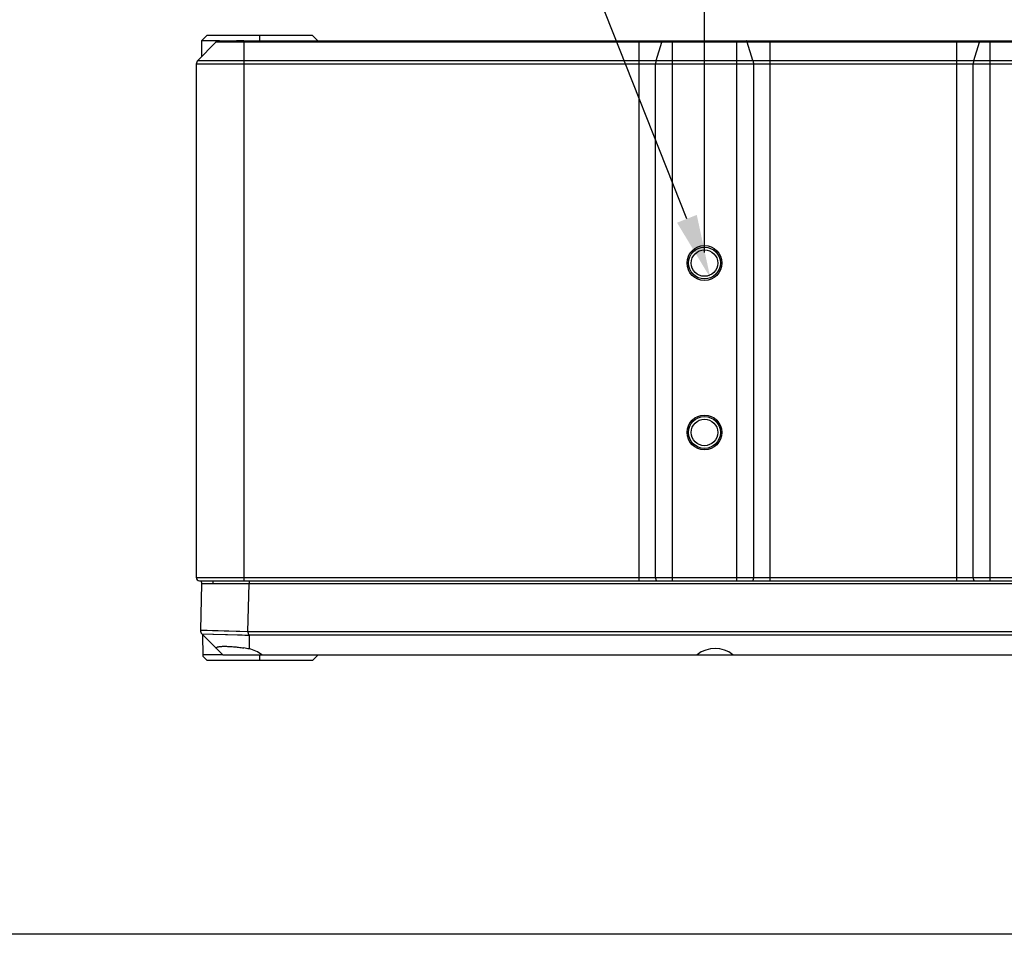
# Model space of a CAD drawing. Header units: millimetres. Extents: x -12 to 351, y -7 to 213.
# Tile 2 of 12: x 84 to 130, y -7 to 36. Entities that reach past the tile are written whole.
import ezdxf

# ---------------------------------------------------------------- set-up
doc = ezdxf.new("R2010")
doc.units = ezdxf.units.MM
doc.header["$LTSCALE"] = 23.1
doc.header["$PDMODE"] = 3
doc.header["$PDSIZE"] = 8
doc.layers.get('0').update_dxf_attribs({"linetype": 'CONTINUOUS'})
doc.layers.get('Defpoints').update_dxf_attribs({"linetype": 'CONTINUOUS'})
doc.layers.add('20_ALL_FEATURES', color=7, linetype='CONTINUOUS')
doc.layers.add('51__DRAFT_DIMS', color=7, linetype='CONTINUOUS')
doc.styles.get("Standard").update_dxf_attribs({"font": '兰亭黑 GBK.TTF'})
doc.dimstyles.new('DIMSTYLE_4', dxfattribs={"dimtxt": 3, "dimasz": 3, "dimexe": 2.5, "dimexo": 0.5, "dimgap": 0.75, "dimtad": 1, "dimlfac": 2, "dimdsep": 46, "dimtxsty": 'Standard', "dimblk": '_FILLED', "dimblk1": '_FILLED', "dimblk2": '_FILLED', "dimcen": 0.09, "dimclrt": 3, "dimazin": 2, "dimtp": 0.2, "dimtm": 0.2, "dimtfac": 1, "dimtofl": 0, "dimtmove": 0, "dimatfit": 3, "dimldrblk": '_FILLED', "dimfxl": 1, "dimtolj": 1, "dimarcsym": 0})
doc.dimstyles.new('DIMSTYLE_5', dxfattribs={"dimtxt": 3, "dimasz": 3, "dimexe": 2.5, "dimexo": 0.5, "dimtad": 1, "dimlfac": 2, "dimdsep": 46, "dimtxsty": 'Standard', "dimblk": '_FILLED', "dimblk1": '_FILLED', "dimblk2": '_FILLED', "dimcen": 0.09, "dimclrt": 3, "dimazin": 2, "dimtp": 0.1, "dimtm": 0.1, "dimtfac": 1, "dimtofl": 0, "dimtmove": 0, "dimatfit": 1, "dimldrblk": '_FILLED', "dimfxl": 1, "dimtolj": 1, "dimarcsym": 0})

# ---------------------------------------------------------------- blocks, each defined once
blk = doc.blocks.new('_FILLED')
at = {"color": 0, "linetype": 'ByBlock'}
blk.add_solid([(0, 0), (-1, 0.167), (-1, -0.167)], dxfattribs=at)
blk = doc.blocks.new('*D11')
at = {"layer": '51__DRAFT_DIMS', "color": 0, "lineweight": -2}
for p, q in [((115.934, 24.703), (115.934, 41.728)), ((130.934, 25.328), (130.934, 41.728)), ((118.934, 39.228), (127.934, 39.228))]:
    blk.add_line(p, q, dxfattribs=at)
at = {"layer": 'Defpoints', "color": 0}
for p in [(130.934, 39.228), (130.934, 24.828), (115.934, 24.203)]:
    blk.add_point(p, dxfattribs=at)
at = {"layer": '51__DRAFT_DIMS', "color": 0, "linetype": 'ByBlock', "lineweight": -2, "xscale": 3, "yscale": 3, "zscale": 3, "rotation": 180}
blk.add_blockref('_FILLED', (115.934, 39.228), dxfattribs=at)
at = {"layer": '51__DRAFT_DIMS', "color": 0, "linetype": 'ByBlock', "lineweight": -2, "xscale": 3, "yscale": 3, "zscale": 3}
blk.add_blockref('_FILLED', (130.934, 39.228), dxfattribs=at)
at = {"layer": '51__DRAFT_DIMS', "insert": (123.425, 43.978), "char_height": 3, "attachment_point": 2, "line_spacing_factor": 0.9}
blk.add_mtext('\\A1;30', dxfattribs=at)
blk = doc.blocks.new('*D20')
at = {"layer": '51__DRAFT_DIMS', "color": 0, "lineweight": -2}
for p in [(105.902, 40.874), (115.104, 26.295)]:
    blk.add_line(p, (109.321, 40.874), dxfattribs=at)
at = {"layer": 'Defpoints', "color": 0}
for p in [(115.657, 24.9), (116.21, 23.506)]:
    blk.add_point(p, dxfattribs=at)
at = {"layer": '51__DRAFT_DIMS', "color": 0, "linetype": 'ByBlock', "lineweight": -2, "xscale": 3, "yscale": 3, "zscale": 3, "rotation": 291.6355915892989}
blk.add_blockref('_FILLED', (116.21, 23.506), dxfattribs=at)
at = {"layer": '51__DRAFT_DIMS', "insert": (105.277, 45.124), "char_height": 3, "attachment_point": 3, "line_spacing_factor": 0.9}
blk.add_mtext('\\A1;{4×M3{\\fgdt;x}2.5\\P }', dxfattribs=at)

msp = doc.modelspace()

# ---------------------------------------------------------------- linework, layer by layer
msp.add_lwpolyline([(-11.6073, 212.9376), (293.9151, 212.9376), (293.9151, -7.4985), (-11.6073, -7.4985)], close=True)
at = {"layer": '20_ALL_FEATURES'}
for p, q in [((92.4339, 34.9532), (92.1837, 34.7029)), ((97.4295, 34.9532), (92.4339, 34.9532)), ((94.9339, 34.7032), (94.9339, 34.9532)), ((97.4295, 34.9532), (97.6795, 34.7032)), ((92.0072, 33.7764), (92.8607, 34.63)), ((92.9913, 34.6989), (92.1803, 34.6991)), ((92.1839, 34.7032), (92.1839, 33.9532)), ((153.7572, 34.63), (92.8607, 34.63)), ((93.0375, 34.7032), (153.5804, 34.7032)), ((94.1839, 34.7032), (94.1839, 9.2032)), ((112.8442, 9.2032), (112.8442, 34.7032)), ((113.6477, 33.7764), (113.9142, 34.63)), ((114.4055, 34.7032), (114.4055, 9.2032)), ((117.4624, 9.2032), (117.4624, 34.7032)), ((118.2202, 33.7764), (117.9537, 34.63)), ((119.0237, 34.7032), (119.0237, 9.2032)), ((127.8442, 9.2032), (127.8442, 34.7032)), ((128.6477, 33.7764), (128.9142, 34.63)), ((129.4055, 34.7032), (129.4055, 9.2032)), ((91.9339, 33.5997), (91.9339, 9.3532)), ((154.6839, 33.5997), (91.9339, 33.5997)), ((92.0072, 33.7764), (154.6107, 33.7764)), ((113.6248, 9.3532), (113.6248, 33.5997)), ((118.243, 33.5997), (118.243, 9.3532)), ((128.6248, 9.3532), (128.6248, 33.5997)), ((91.9339, 9.3532), (154.6839, 9.3532)), ((92.0839, 9.2032), (154.5339, 9.2032)), ((92.1839, 9.0532), (92.1268, 6.8706)), ((154.6839, 9.0532), (92.1839, 9.0532)), ((92.1892, 9.0533), (92.1866, 9.2032)), ((92.727, 9.0532), (92.7296, 9.2032)), ((94.3759, 6.8072), (94.4347, 9.0532)), ((94.4339, 9.2032), (94.4339, 9.0532)), ((92.1268, 6.8704), (94.3759, 6.8072)), ((92.1285, 6.8704), (92.1374, 6.8702)), ((92.1374, 6.8702), (92.4505, 6.8617)), ((92.1999, 6.6872), (93.1839, 5.7032)), ((92.1999, 6.6872), (94.4339, 6.6295)), ((92.231, 6.6561), (92.2488, 5.6384)), ((92.4505, 6.8617), (93.9852, 6.8183)), ((92.7167, 6.674), (94.1035, 6.6382)), ((94.1035, 6.6382), (94.2271, 6.6349)), ((94.2271, 6.6349), (94.3512, 6.6317)), ((94.3759, 6.8072), (154.6839, 6.8068)), ((154.6107, 6.63), (94.4339, 6.6296)), ((94.4339, 6.6296), (94.4339, 5.9806)), ((93.1839, 5.7032), (92.2477, 5.7032)), ((92.2488, 5.6384), (92.4339, 5.4532)), ((93.1839, 5.7032), (153.6839, 5.7032)), ((94.9339, 5.4532), (94.9339, 5.7032)), ((97.4339, 5.4532), (97.6883, 5.7032)), ((92.4339, 5.4532), (97.4339, 5.4532))]:
    msp.add_line(p, q, dxfattribs=at)
for points in [[(92.1268, 6.8704), (92.1272, 6.8704), (92.1285, 6.8704)], [(94.3512, 6.6317), (94.3926, 6.6306), (94.4339, 6.6295)]]:
    msp.add_lwpolyline(points, dxfattribs=at)
for centre, radius in [((115.9339, 24.2032), 0.825), ((115.9339, 24.2032), 0.75), ((115.9339, 24.2032), 0.625), ((115.9339, 16.2032), 0.825), ((115.9339, 16.2032), 0.75), ((115.9339, 16.2032), 0.625)]:
    msp.add_circle(centre, radius, dxfattribs=at)
for centre, radius, start, end in [((93.0375, 34.4532), 0.25, 90, 135), ((94.0752, -41.5383), 76.242, 89.918264, 90.184856), ((92.1839, 33.5997), 0.25, 135, 180), ((92.0839, 9.3532), 0.15, 180, 270), ((92.3767, 6.864), 0.25, 178.5, 225), ((93.0475, -1.3099), 7.4212, 79.23276, 81.19169), ((94.1839, 4.6689), 1.3354, 50.76521, 79.20686)]:
    msp.add_arc(centre, radius, start, end, dxfattribs=at)
msp.add_ellipse((116.4339, 4.6682), major_axis=(0, 1.336), ratio=0.9996571, start_param=5.5985939, end_param=6.9677767, dxfattribs=at)
for points, knots in [([(113.9142, 34.63), (113.9175, 34.6406), (113.9244, 34.6594), (113.936, 34.6803), (113.9462, 34.6923), (113.9537, 34.6985), (113.9614, 34.7023), (113.9669, 34.7032), (113.9694, 34.7032)], [0, 0, 0, 0, 0.3441726, 0.6209965, 0.7344953, 0.8330618, 0.9198614, 1, 1, 1, 1]), ([(117.9537, 34.63), (117.9504, 34.6406), (117.9435, 34.6594), (117.9319, 34.6803), (117.9217, 34.6923), (117.9142, 34.6985), (117.9065, 34.7023), (117.901, 34.7032), (117.8985, 34.7032)], [0, 0, 0, 0, 0.3441726, 0.6209965, 0.7344953, 0.8330618, 0.9198614, 1, 1, 1, 1]), ([(128.9142, 34.63), (128.9175, 34.6406), (128.9244, 34.6594), (128.936, 34.6803), (128.9462, 34.6923), (128.9537, 34.6985), (128.9614, 34.7023), (128.9669, 34.7032), (128.9694, 34.7032)], [0, 0, 0, 0, 0.3441726, 0.6209965, 0.7344953, 0.8330618, 0.9198614, 1, 1, 1, 1]), ([(113.6477, 33.7764), (113.6438, 33.764), (113.6371, 33.7371), (113.6275, 33.6783), (113.6248, 33.6316), (113.6248, 33.5997)], [0, 0, 0, 0, 0.218747, 0.4638461, 1, 1, 1, 1]), ([(118.2202, 33.7764), (118.2241, 33.764), (118.2308, 33.7371), (118.2404, 33.6783), (118.243, 33.6316), (118.243, 33.5997)], [0, 0, 0, 0, 0.218747, 0.4638461, 1, 1, 1, 1]), ([(128.6477, 33.7764), (128.6438, 33.764), (128.6371, 33.7371), (128.6275, 33.6783), (128.6248, 33.6316), (128.6248, 33.5997)], [0, 0, 0, 0, 0.218747, 0.4638461, 1, 1, 1, 1]), ([(113.6248, 9.3532), (113.6248, 9.3435), (113.6254, 9.3243), (113.628, 9.2964), (113.6322, 9.2707), (113.6379, 9.2482), (113.6447, 9.2295), (113.6525, 9.2154), (113.6612, 9.2059), (113.6685, 9.2032), (113.6717, 9.2032)], [0, 0, 0, 0, 0.1772866, 0.3484399, 0.5076459, 0.6497349, 0.7705941, 0.8678032, 0.9419811, 1, 1, 1, 1]), ([(118.243, 9.3532), (118.243, 9.3435), (118.2425, 9.3243), (118.2399, 9.2964), (118.2357, 9.2707), (118.23, 9.2482), (118.2232, 9.2295), (118.2154, 9.2154), (118.2067, 9.2059), (118.1994, 9.2032), (118.1962, 9.2032)], [0, 0, 0, 0, 0.1772866, 0.3484399, 0.5076459, 0.6497349, 0.7705941, 0.8678032, 0.9419811, 1, 1, 1, 1]), ([(128.6248, 9.3532), (128.6248, 9.3435), (128.6254, 9.3243), (128.628, 9.2964), (128.6322, 9.2707), (128.6379, 9.2482), (128.6447, 9.2295), (128.6525, 9.2154), (128.6612, 9.2059), (128.6685, 9.2032), (128.6717, 9.2032)], [0, 0, 0, 0, 0.1772866, 0.3484399, 0.5076459, 0.6497349, 0.7705941, 0.8678032, 0.9419811, 1, 1, 1, 1]), ([(94.4022, 6.7036), (94.4036, 6.6986), (94.3979, 6.7193), (94.3958, 6.7281), (94.3924, 6.7412), (94.3893, 6.7541), (94.3867, 6.7653), (94.3849, 6.7742), (94.3836, 6.7809), (94.3824, 6.7876), (94.3807, 6.7943), (94.3788, 6.8009), (94.3771, 6.8052), (94.3759, 6.8072)], [0, 0, 0, 0, 0.1430632, 0.2339318, 0.3587458, 0.4903172, 0.6154167, 0.6792562, 0.7432695, 0.8072362, 0.8713238, 0.9357299, 1, 1, 1, 1]), ([(94.4339, 6.6296), (94.4287, 6.6334), (94.4232, 6.642), (94.4185, 6.6541), (94.4137, 6.6667), (94.4057, 6.6822), (94.4021, 6.6964), (94.4022, 6.7036)], [0, 0, 0, 0, 0.2375419, 0.3564443, 0.4790219, 0.7357074, 1, 1, 1, 1]), ([(92.8834, 6.0238), (92.8835, 6.027), (92.8848, 6.0337), (92.89, 6.043), (92.8983, 6.0515), (92.9145, 6.0628), (92.9432, 6.0747), (92.9866, 6.0858), (93.0413, 6.0945), (93.107, 6.1007), (93.1831, 6.1044), (93.2688, 6.1056), (93.3634, 6.1042), (93.4658, 6.1002), (93.5751, 6.0935), (93.7314, 6.0812), (93.9353, 6.0597), (94.1001, 6.0368), (94.1839, 6.0238)], [0, 0, 0, 0, 0.0073048, 0.0149942, 0.0236999, 0.0338657, 0.0595216, 0.0930653, 0.1347324, 0.184418, 0.2418128, 0.3064564, 0.3777719, 0.4550908, 0.5376689, 0.6247015, 0.8086952, 1, 1, 1, 1]), ([(92.9065, 5.9806), (92.9029, 5.9843), (92.8964, 5.9914), (92.8871, 6.0051), (92.8832, 6.0167), (92.8834, 6.0238)], [0, 0, 0, 0, 0.3085583, 0.5732856, 1, 1, 1, 1])]:
    msp.add_open_spline(points, degree=3, knots=knots, dxfattribs=at)

# ---------------------------------------------------------------- dimensions: what is measured, and where the dimension line sits
at = {"layer": '51__DRAFT_DIMS', "color": 8}
dim = msp.add_diameter_dim_2p(p1=(115.6574, 24.9004), p2=(116.2105, 23.5061), text='{4×M3{\\fgdt;x}2.5\\P }', dimstyle='DIMSTYLE_5', override={"dimtad": 0, "dimtih": 1, "dimtoh": 1, "dimpost": '<>', "dimclrt": 256}, dxfattribs=at)
dim.commit()
dim.dimension.update_dxf_attribs({"geometry": '*D20', "text_midpoint": (94.2822, 40.8743), "dimtype": 163})
dim = msp.add_linear_dim(base=(130.9339, 39.2278), p1=(115.9339, 24.2032), p2=(130.9339, 24.8282), dimstyle='DIMSTYLE_4', override={"dimclrt": 256}, dxfattribs=at)
dim.commit()
dim.dimension.update_dxf_attribs({"geometry": '*D11', "text_midpoint": (123.4252, 39.2278), "dimtype": 160})

doc.saveas('drawing.dxf')
